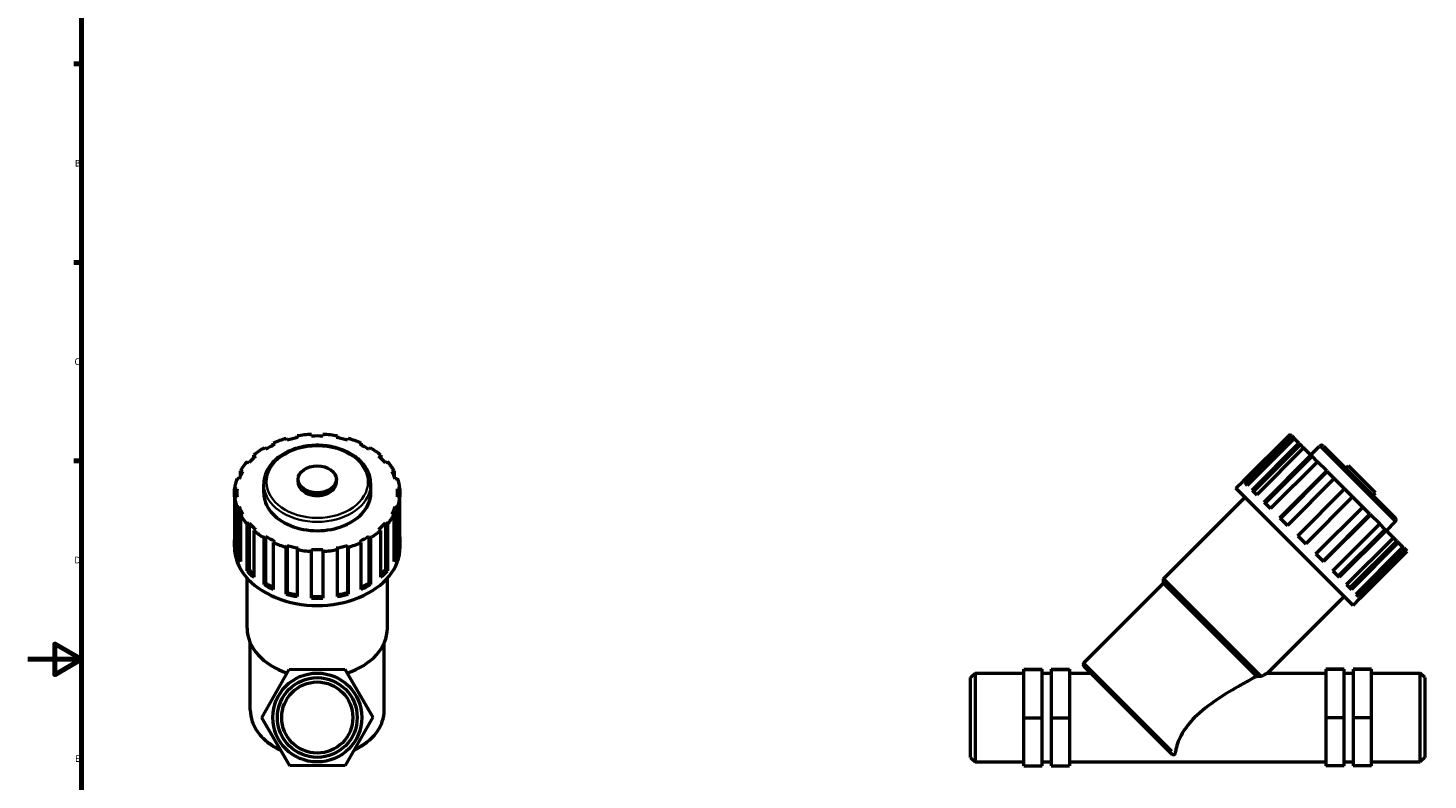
# Model space of a CAD drawing. Header units: millimetres. Extents: x 0 to 896, y 0 to 1066.
# Tile 2 of 7: x 0 to 524, y 252 to 533. Entities that reach past the tile are written whole.
import ezdxf

# ---------------------------------------------------------------- set-up
doc = ezdxf.new("R2010")
doc.units = ezdxf.units.MM
for name, color, linetype, lineweight in [('Border (ISO)', 7, 'Continuous', 70), ('Visible (ISO)', 7, 'Continuous', 50), ('Visible Narrow (ISO)', 7, 'Continuous', 35)]:
    doc.layers.add(name, color=color, linetype=linetype, lineweight=lineweight)
doc.styles.add('Note Text (ISO)', font='tahoma.ttf')

# ---------------------------------------------------------------- blocks, each defined once
blk = doc.blocks.new('Borders Default Border')
at = {"layer": 'Border (ISO)'}
for p, q in [((20, 519.75), (17.1, 519.75)), ((20, 445.5), (17.1, 445.5)), ((20, 371.25), (17.1, 371.25))]:
    blk.add_line(p, q, dxfattribs=at)
at = {"layer": 'Border (ISO)', "flags": 128}
for points in [[(20, 20), (20, 574), (821, 574), (821, 20), (20, 20)], [(0, 297), (20, 297), (10, 302.77), (10, 291.23), (20, 297)]]:
    blk.add_lwpolyline(points, dxfattribs=at)
at = {"layer": 'Border (ISO)', "color": 232, "true_color": 0xca0064, "char_height": 2.5, "attachment_point": 7, "style": 'Note Text (ISO)'}
for s, insert in [('B', (17.59, 481.37)), ('C', (17.43, 407.08)), ('D', (17.43, 332.88)), ('E', (17.64, 258.63))]:
    blk.add_mtext(s, dxfattribs=dict(at, insert=insert))

msp = doc.modelspace()

# ---------------------------------------------------------------- linework, layer by layer
at = {"layer": 'Visible (ISO)'}
for p, q in [((91.757, 377.867), (92.305, 377.334)), ((91.757, 377.086), (91.757, 377.867)), ((96.937, 379.002), (96.649, 379.629)), ((100.681, 380.556), (100.969, 379.929)), ((100.681, 379.877), (100.681, 380.556)), ((106.104, 380.504), (106.104, 381.163)), ((110.344, 381.163), (110.344, 380.504)), ((115.478, 379.929), (115.766, 380.556)), ((115.766, 380.556), (115.766, 379.877)), ((119.798, 379.629), (119.51, 379.002)), ((124.142, 377.334), (124.69, 377.867)), ((124.69, 377.867), (124.69, 377.086)), ((472.201, 381.163), (454.662, 363.624)), ((455.269, 363.017), (472.808, 380.556)), ((473.435, 379.929), (455.896, 362.39)), ((473.735, 379.629), (456.195, 362.09)), ((457.958, 360.328), (475.497, 377.867)), ((476.03, 377.334), (458.491, 359.794)), ((472.808, 380.556), (472.201, 381.163)), ((472.808, 380.556), (473.435, 379.929)), ((473.735, 379.629), (473.435, 379.929)), ((475.497, 377.867), (473.735, 379.629)), ((475.497, 377.867), (476.03, 377.334)), ((477.259, 376.105), (476.03, 377.334)), ((84.445, 373.36), (85.199, 372.972)), ((84.445, 372.311), (84.445, 373.36)), ((88.875, 375.571), (88.327, 376.105)), ((128.12, 376.105), (127.572, 375.571)), ((131.248, 372.972), (132.002, 373.36)), ((132.002, 373.36), (132.002, 372.311)), ((477.259, 376.105), (459.72, 358.566)), ((462.465, 355.821), (480.004, 373.36)), ((480.392, 372.972), (462.853, 355.433)), ((480.004, 373.36), (477.259, 376.105)), ((479.907, 373.457), (483.205, 376.755)), ((480.004, 373.36), (480.392, 372.972)), ((482.43, 370.934), (480.392, 372.972)), ((484.704, 376.755), (511.537, 349.921)), ((79.46, 367.475), (80.347, 367.271)), ((79.46, 365.502), (79.46, 367.475)), ((82.707, 370.547), (81.953, 370.934)), ((134.495, 370.934), (133.74, 370.547)), ((136.1, 367.271), (136.987, 367.475)), ((136.987, 367.475), (136.987, 365.502)), ((482.43, 370.934), (464.891, 353.395)), ((468.35, 349.936), (485.889, 367.475)), ((486.092, 367.271), (468.553, 349.732)), ((485.889, 367.475), (482.43, 370.934)), ((485.889, 367.475), (486.092, 367.271)), ((488.74, 364.624), (486.092, 367.271)), ((493.061, 368.397), (494.073, 369.409)), ((504.192, 359.291), (494.073, 369.409)), ((79.037, 364.42), (78.15, 364.624)), ((88.19, 359.291), (88.19, 362.588)), ((101.069, 363.338), (101.069, 364.35)), ((115.379, 363.338), (115.379, 364.35)), ((128.258, 359.291), (128.258, 362.588)), ((138.297, 364.624), (137.41, 364.42)), ((451.912, 360.977), (454.61, 363.675)), ((454.61, 363.675), (454.662, 363.624)), ((455.269, 363.017), (456.195, 362.09)), ((488.74, 364.624), (471.201, 347.085)), ((492.574, 360.79), (488.74, 364.624)), ((77.291, 360.79), (78.224, 360.79)), ((77.291, 357.791), (77.291, 360.79)), ((78.224, 357.791), (77.291, 357.791)), ((77.291, 357.791), (77.291, 340.252)), ((78.149, 359.291), (78.149, 357.791)), ((138.224, 360.79), (139.156, 360.79)), ((139.156, 357.791), (138.224, 357.791)), ((138.298, 359.291), (138.298, 357.791)), ((139.156, 360.79), (139.156, 357.791)), ((139.156, 340.252), (139.156, 357.791)), ((424.847, 327.166), (455.285, 357.604)), ((495.76, 317.129), (451.912, 360.977)), ((457.958, 360.328), (459.72, 358.566)), ((475.035, 343.251), (492.574, 360.79)), ((495.572, 357.791), (478.033, 340.252)), ((495.572, 357.791), (492.574, 360.79)), ((499.407, 353.957), (495.572, 357.791)), ((503.18, 358.279), (504.192, 359.291)), ((78.15, 353.957), (79.037, 354.161)), ((78.15, 336.418), (78.15, 353.957)), ((79.037, 354.161), (79.037, 336.622)), ((80.347, 351.31), (79.46, 351.106)), ((79.46, 351.106), (79.46, 333.567)), ((136.987, 351.106), (136.1, 351.31)), ((136.987, 333.567), (136.987, 351.106)), ((137.41, 354.161), (137.41, 336.622)), ((137.41, 354.161), (138.297, 353.957)), ((138.297, 353.957), (138.297, 336.418)), ((462.465, 355.821), (464.891, 353.395)), ((481.868, 336.418), (499.407, 353.957)), ((502.054, 351.31), (484.515, 333.771)), ((502.258, 351.106), (484.719, 333.567)), ((502.054, 351.31), (499.407, 353.957)), ((502.054, 351.31), (502.258, 351.106)), ((505.717, 347.647), (502.258, 351.106)), ((81.953, 347.647), (82.707, 348.034)), ((81.953, 330.108), (81.953, 347.647)), ((82.707, 348.034), (82.707, 330.495)), ((133.74, 348.034), (133.74, 330.495)), ((133.74, 348.034), (134.495, 347.647)), ((134.495, 347.647), (134.495, 330.108)), ((468.35, 349.936), (471.201, 347.085)), ((488.178, 330.108), (505.717, 347.647)), ((507.755, 345.609), (505.717, 347.647)), ((508.24, 345.124), (511.537, 348.422)), ((77.219, 339.053), (77.219, 341.751)), ((85.199, 345.609), (84.445, 345.221)), ((84.445, 345.221), (84.445, 327.682)), ((88.327, 342.476), (88.875, 343.01)), ((88.327, 324.937), (88.327, 342.476)), ((88.875, 343.01), (88.875, 325.471)), ((92.305, 341.248), (91.757, 340.714)), ((91.757, 340.714), (91.757, 323.175)), ((124.69, 340.714), (124.142, 341.248)), ((124.69, 323.175), (124.69, 340.714)), ((127.572, 343.01), (127.572, 325.471)), ((127.572, 343.01), (128.12, 342.476)), ((128.12, 342.476), (128.12, 324.937)), ((132.002, 345.221), (131.248, 345.609)), ((132.002, 327.682), (132.002, 345.221)), ((139.229, 339.053), (139.229, 341.751)), ((475.035, 343.251), (478.033, 340.252)), ((507.755, 345.609), (490.216, 328.07)), ((508.142, 345.221), (490.603, 327.682)), ((493.348, 324.937), (510.887, 342.476)), ((512.116, 341.248), (494.577, 323.708)), ((512.65, 340.714), (495.111, 323.175)), ((507.755, 345.609), (508.142, 345.221)), ((510.887, 342.476), (508.142, 345.221)), ((512.116, 341.248), (510.887, 342.476)), ((512.116, 341.248), (512.65, 340.714)), ((514.412, 338.952), (512.65, 340.714)), ((78.15, 336.418), (79.037, 336.622)), ((96.649, 338.952), (96.937, 339.579)), ((96.649, 321.413), (96.649, 338.952)), ((96.937, 339.579), (96.937, 322.04)), ((100.969, 338.652), (100.681, 338.025)), ((100.681, 338.025), (100.681, 320.486)), ((106.104, 337.418), (106.104, 338.077)), ((106.104, 319.879), (106.104, 337.418)), ((110.344, 338.077), (110.344, 337.418)), ((110.344, 337.418), (110.344, 319.879)), ((115.766, 338.025), (115.478, 338.652)), ((115.766, 320.486), (115.766, 338.025)), ((119.51, 339.579), (119.51, 322.04)), ((119.51, 339.579), (119.798, 338.952)), ((119.798, 338.952), (119.798, 321.413)), ((137.41, 336.622), (138.297, 336.418)), ((481.868, 336.418), (484.719, 333.567)), ((496.873, 321.413), (514.412, 338.952)), ((514.712, 338.652), (497.172, 321.113)), ((515.339, 338.025), (497.8, 320.486)), ((498.407, 319.879), (515.946, 337.418)), ((514.712, 338.652), (514.412, 338.952)), ((514.712, 338.652), (515.339, 338.025)), ((515.946, 337.418), (515.339, 338.025)), ((81.953, 330.108), (82.707, 330.495)), ((133.74, 330.495), (134.495, 330.108)), ((488.178, 330.108), (490.603, 327.682)), ((81.989, 308.615), (81.989, 327.369)), ((88.327, 324.937), (88.875, 325.471)), ((127.572, 325.471), (128.12, 324.937)), ((134.459, 308.615), (134.459, 327.369)), ((395.117, 295.749), (424.847, 325.48)), ((461.409, 290.605), (424.847, 327.166)), ((424.847, 325.48), (424.847, 327.166)), ((459.704, 290.623), (424.847, 325.48)), ((493.348, 324.937), (495.111, 323.175)), ((96.649, 321.413), (96.937, 322.04)), ((119.51, 322.04), (119.798, 321.413)), ((463.724, 291.839), (492.387, 320.502)), ((495.76, 317.129), (498.458, 319.828)), ((496.873, 321.413), (497.8, 320.486)), ((498.407, 319.879), (498.458, 319.828)), ((83.181, 278.041), (83.181, 303.086)), ((133.266, 278.041), (133.266, 303.086)), ((427.623, 261.829), (395.117, 294.335)), ((87.439, 275.135), (97.763, 293.175)), ((97.763, 293.175), (118.547, 293.254)), ((118.547, 293.254), (129.008, 275.294)), ((352.617, 290.139), (354.317, 291.839)), ((352.617, 260.29), (352.617, 290.139)), ((354.317, 291.839), (354.317, 258.59)), ((354.317, 291.839), (372.617, 291.839)), ((372.617, 293.254), (379.417, 293.254)), ((372.617, 293.175), (372.617, 293.254)), ((372.617, 293.175), (379.417, 293.175)), ((372.617, 275.135), (372.617, 293.175)), ((379.417, 293.175), (379.417, 293.254)), ((379.417, 275.135), (379.417, 293.175)), ((379.417, 291.839), (382.817, 291.839)), ((382.817, 293.254), (382.817, 293.175)), ((382.817, 293.254), (389.617, 293.254)), ((382.817, 293.175), (382.817, 275.135)), ((382.817, 293.175), (389.617, 293.175)), ((389.617, 293.254), (389.617, 293.175)), ((389.617, 293.175), (389.617, 275.135)), ((389.617, 291.839), (397.613, 291.839)), ((463.724, 291.839), (485.617, 291.839)), ((492.417, 293.254), (485.617, 293.254)), ((485.617, 293.254), (485.617, 293.175)), ((492.417, 293.175), (485.617, 293.175)), ((485.617, 293.175), (485.617, 275.135)), ((492.417, 293.175), (492.417, 293.254)), ((492.417, 275.135), (492.417, 293.175)), ((492.417, 291.839), (495.817, 291.839)), ((495.817, 293.254), (495.817, 293.175)), ((502.617, 293.254), (495.817, 293.254)), ((495.817, 293.175), (495.817, 275.135)), ((502.617, 293.175), (495.817, 293.175)), ((502.617, 293.175), (502.617, 293.254)), ((502.617, 275.135), (502.617, 293.175)), ((502.617, 291.839), (520.917, 291.839)), ((520.917, 258.59), (520.917, 291.839)), ((522.617, 290.139), (520.917, 291.839)), ((522.617, 290.139), (522.617, 260.29)), ((97.9, 257.175), (87.439, 275.135)), ((129.008, 275.294), (118.684, 257.254)), ((372.617, 275.135), (379.417, 275.135)), ((372.617, 257.175), (372.617, 275.135)), ((379.417, 257.175), (379.417, 275.135)), ((382.817, 275.135), (382.817, 257.175)), ((382.817, 275.135), (389.617, 275.135)), ((389.617, 275.135), (389.617, 257.175)), ((492.417, 275.135), (485.617, 275.135)), ((485.617, 275.135), (485.617, 257.175)), ((492.417, 257.175), (492.417, 275.135)), ((495.817, 275.135), (495.817, 257.175)), ((502.617, 275.135), (495.817, 275.135)), ((502.617, 257.175), (502.617, 275.135)), ((118.684, 257.254), (97.9, 257.175)), ((352.617, 260.29), (354.317, 258.59)), ((354.317, 258.59), (372.617, 258.59)), ((372.617, 257.175), (379.417, 257.175)), ((379.417, 258.59), (382.817, 258.59)), ((382.817, 257.175), (389.617, 257.175)), ((389.617, 258.59), (485.617, 258.59)), ((492.417, 257.175), (485.617, 257.175)), ((492.417, 258.59), (495.817, 258.59)), ((502.617, 257.175), (495.817, 257.175)), ((502.617, 258.59), (520.917, 258.59)), ((522.617, 260.29), (520.917, 258.59))]:
    msp.add_line(p, q, dxfattribs=at)
for radius in [16.625, 14.925, 13.3]:
    msp.add_circle((108.224, 275.214), radius, dxfattribs=at)
for centre, radius, start, end in [((483.955, 376.005), 1.06, 45, 135), ((510.788, 349.172), 1.06, 315, 45), ((395.824, 295.042), 1, 135, 225)]:
    msp.add_arc(centre, radius, start, end, dxfattribs=at)
for centre, major_axis, start_param, end_param in [((108.224, 359.291), (-30.075, 0), 5.2701582, 5.4112568), ((108.224, 359.291), (-31.005, 0), 5.0949777, 5.2722781), ((108.224, 359.291), (-30.075, 0), 4.9559989, 5.0970975), ((108.224, 359.291), (-31.005, 0), 4.7808184, 4.9581188), ((108.224, 359.291), (-30.075, 0), 4.6418397, 4.7829383), ((108.224, 359.291), (-31.005, 0), 4.4666592, 4.6439595), ((108.224, 359.291), (-30.075, 0), 4.3276804, 4.468779), ((108.224, 359.291), (-31.005, 0), 4.1524999, 4.3298003), ((108.224, 359.291), (-30.075, 0), 4.0135211, 4.1546198), ((108.224, 359.291), (-30.075, 0), 5.5843175, 5.7254161), ((108.224, 359.291), (-31.005, 0), 5.409137, 5.5864373), ((108.224, 359.291), (-31.005, 0), 3.8383406, 4.015641), ((108.224, 359.291), (-30.075, 0), 3.6993619, 3.8404605), ((108.224, 359.291), (-30.075, 0), 5.8984767, 6.0395753), ((108.224, 359.291), (-31.005, 0), 5.7232962, 5.9005966), ((108.224, 359.291), (31.005, 0), 0.3825887, 0.5598891), ((108.224, 359.291), (30.075, 0), 0.24361, 0.3847086), ((108.224, 359.291), (-31.005, 0), 6.0374555, 6.2147558), ((108.224, 363.338), (-7.155, 0), 0, 3.1415927), ((108.224, 359.291), (31.005, 0), 0.0684295, 0.2457298), ((108.224, 359.291), (-31.005, 0), 0.0684295, 0.2457298), ((108.224, 359.291), (-30.075, 0), 6.212636, 6.3537346), ((108.224, 359.291), (-20.034, 0), 0, 3.1415927), ((108.224, 359.291), (30.075, 0), 6.212636, 6.3537346), ((108.224, 359.291), (31.005, 0), 6.0374555, 6.2147558), ((108.224, 359.291), (-30.075, 0), 0.24361, 0.3847086), ((108.224, 359.291), (-31.005, 0), 0.3825887, 0.5598891), ((108.224, 359.291), (31.005, 0), 5.7232962, 5.9005966), ((108.224, 359.291), (30.075, 0), 5.8984767, 6.0395753), ((108.224, 359.291), (30.075, 0), 3.6993619, 3.8404605), ((108.224, 359.291), (30.075, 0), 5.5843175, 5.7254161), ((108.224, 341.751), (-31.005, 0), 6.2147558, 6.3516148), ((108.224, 359.291), (31.005, 0), 3.8383406, 4.015641), ((108.224, 359.291), (30.075, 0), 4.0135211, 4.1546198), ((108.224, 359.291), (31.005, 0), 4.1524999, 4.3298003), ((108.224, 359.291), (31.005, 0), 5.0949777, 5.2722781), ((108.224, 359.291), (30.075, 0), 5.2701582, 5.4112568), ((108.224, 359.291), (31.005, 0), 5.409137, 5.5864373), ((108.224, 341.751), (31.005, 0), 6.2147558, 6.3516148), ((108.224, 339.053), (-31.005, 0), 0, 3.1415927), ((108.224, 341.751), (-31.005, 0), 0.2457298, 0.3825887), ((108.224, 341.751), (-30.075, 0), 0.24361, 0.2964036), ((108.224, 359.291), (30.075, 0), 4.3276804, 4.468779), ((108.224, 359.291), (31.005, 0), 4.4666592, 4.6439595), ((108.224, 359.291), (30.075, 0), 4.6418397, 4.7829383), ((108.224, 359.291), (31.005, 0), 4.7808184, 4.9581188), ((108.224, 359.291), (30.075, 0), 4.9559989, 5.0970975), ((108.224, 341.751), (30.075, 0), 5.9867817, 6.0395753), ((108.224, 341.751), (31.005, 0), 5.9005966, 6.0374555), ((108.224, 341.751), (-31.005, 0), 0.5598891, 0.696748), ((108.224, 341.751), (30.075, 0), 3.6993619, 3.8005146), ((108.224, 341.751), (30.075, 0), 5.6242633, 5.7254161), ((108.224, 341.751), (-31.005, 0), 2.4448447, 2.5817036), ((108.224, 341.751), (-31.005, 0), 0.8740483, 1.0109073), ((108.224, 341.751), (30.075, 0), 4.0135211, 4.132994), ((108.224, 341.751), (30.075, 0), 5.2917839, 5.4112568), ((108.224, 341.751), (-31.005, 0), 2.1306854, 2.2675443), ((108.224, 341.751), (-31.005, 0), 1.1882076, 1.3250665), ((108.224, 341.751), (30.075, 0), 4.3276804, 4.4588949), ((108.224, 341.751), (30.075, 0), 4.6418397, 4.7829383), ((108.224, 341.751), (-31.005, 0), 1.5023669, 1.6392258), ((108.224, 341.751), (30.075, 0), 4.9658831, 5.0970975), ((108.224, 341.751), (-31.005, 0), 1.8165261, 1.9533851), ((108.224, 308.615), (-26.235, 0), 0, 1.1288479), ((108.224, 308.615), (26.235, 0), 5.1515986, 6.2831853)]:
    msp.add_ellipse(centre, major_axis=major_axis, ratio=0.7071068, start_param=start_param, end_param=end_param, dxfattribs=at)
msp.add_ellipse((108.224, 364.35), major_axis=(-7.155, 0), ratio=0.7071068, dxfattribs=at)
for points, knots in [([(128.258, 362.588), (128.258, 364.102), (127.928, 365.613), (126.646, 368.498), (125.683, 369.867), (123.204, 372.345), (121.672, 373.445), (118.2, 375.249), (116.254, 375.948), (112.159, 376.869), (110.009, 377.09), (105.721, 377.035), (103.583, 376.759), (99.532, 375.731), (97.619, 374.981), (94.214, 373.071), (92.721, 371.913), (90.331, 369.304), (89.427, 367.858), (88.419, 365.116), (88.19, 363.853), (88.19, 362.588)], [3.1415927, 3.1415927, 3.1415927, 3.1415927, 3.4459374, 3.4459374, 3.757208, 3.757208, 4.0787121, 4.0787121, 4.4043854, 4.4043854, 4.7305941, 4.7305941, 5.0567314, 5.0567314, 5.3829427, 5.3829427, 5.7084069, 5.7084069, 6.0288945, 6.0288945, 6.2831853, 6.2831853, 6.2831853, 6.2831853]), ([(459.704, 290.623), (458.999, 290.252), (458.162, 289.807), (456.097, 288.691), (454.828, 287.992), (450.967, 285.808), (447.906, 283.996), (441.886, 279.927), (438.935, 277.666), (435.619, 274.35), (434.76, 273.405), (433.186, 271.413), (432.47, 270.364), (431.26, 268.259), (430.762, 267.198), (429.984, 265.183), (429.702, 264.231), (429.35, 262.795), (429.237, 262.232), (429.148, 261.718)], [4.2206426, 4.2206426, 4.2206426, 4.2206426, 4.5742306, 4.5742306, 5.0361963, 5.0361963, 6.0762503, 6.0762503, 7.1163043, 7.1163043, 7.4831297, 7.4831297, 7.8499551, 7.8499551, 8.2167805, 8.2167805, 8.5836059, 8.5836059, 8.8388976, 8.8388976, 8.8388976, 8.8388976]), ([(463.724, 291.839), (463.724, 291.839), (463.512, 291.728), (462.771, 291.335), (462.24, 291.052), (461.54, 290.676), (461.475, 290.64), (461.409, 290.605)], [3.58094193, 3.58094193, 3.58094193, 3.58094193, 3.9143716, 3.9143716, 4.24780127, 4.24780127, 4.28146062, 4.28146062, 4.28146062, 4.28146062]), ([(83.181, 278.041), (83.181, 276.57), (83.432, 275.099), (84.415, 272.257), (85.145, 270.886), (87.029, 268.325), (88.182, 267.134), (90.836, 264.991), (92.338, 264.038), (94.157, 263.136), (94.343, 263.046), (94.531, 262.958)], [0, 0, 0, 0, 0.23976455, 0.23976455, 0.4795291, 0.4795291, 0.71929364, 0.71929364, 0.95905819, 0.95905819, 0.98618996, 0.98618996, 0.98618996, 0.98618996]), ([(121.961, 262.98), (122.134, 263.061), (122.305, 263.144), (124.109, 264.038), (125.611, 264.991), (128.266, 267.134), (129.418, 268.325), (131.302, 270.886), (132.032, 272.257), (133.015, 275.099), (133.266, 276.57), (133.266, 278.041)], [2.1575794, 2.1575794, 2.1575794, 2.1575794, 2.18253446, 2.18253446, 2.42229901, 2.42229901, 2.66206356, 2.66206356, 2.90182811, 2.90182811, 3.14159265, 3.14159265, 3.14159265, 3.14159265]), ([(429.148, 261.718), (429.128, 261.603), (429.091, 261.505), (429.007, 261.387), (428.968, 261.344), (428.885, 261.29), (428.847, 261.271), (428.768, 261.249), (428.731, 261.242), (428.651, 261.238), (428.61, 261.241), (428.511, 261.255), (428.454, 261.27), (428.298, 261.324), (428.2, 261.377), (427.955, 261.528), (427.788, 261.664), (427.623, 261.829)], [0, 0, 0, 0, 0.05949785, 0.05949785, 0.09184418, 0.09184418, 0.11161397, 0.11161397, 0.12725941, 0.12725941, 0.14339886, 0.14339886, 0.16702482, 0.16702482, 0.21457763, 0.21457763, 0.30647533, 0.30647533, 0.30647533, 0.30647533])]:
    msp.add_open_spline(points, degree=3, knots=knots, dxfattribs=at)
msp.add_open_spline([(461.409, 290.605), (460.841, 290.611), (460.272, 290.617), (459.704, 290.623)], degree=3, dxfattribs=at)
at = {"layer": 'Visible Narrow (ISO)'}
for p, q in [((511.363, 348.597), (483.38, 376.58)), ((395.283, 295.583), (428.056, 262.81))]:
    msp.add_line(p, q, dxfattribs=at)
msp.add_ellipse((108.224, 363.338), major_axis=(-18.974, 0), ratio=0.7071068, dxfattribs=at)
for centre, major_axis, start_param, end_param in [((108.224, 362.588), (-20.034, 0), 0.1570796, 2.984513), ((108.224, 278.041), (-25.043, 0), 0.0491245, 0.9333657), ((108.224, 278.041), (25.043, 0), 5.3516666, 6.234158)]:
    msp.add_ellipse(centre, major_axis=major_axis, ratio=0.7071068, start_param=start_param, end_param=end_param, dxfattribs=at)

# ---------------------------------------------------------------- block references
msp.add_blockref('Borders Default Border', (0, 0))

doc.saveas('drawing.dxf')
